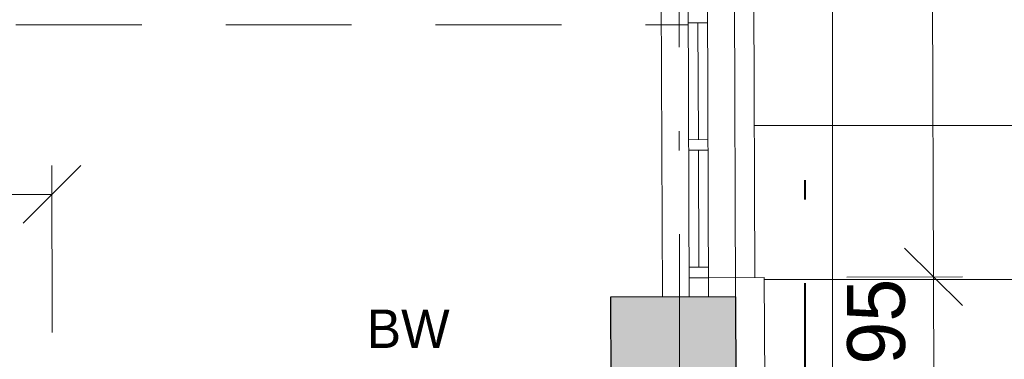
# Model space of a CAD drawing. Header units: metres. Extents: x -11.9 to 34.9, y 35 to 73.8.
# Tile 14 of 19: x 13.2 to 18.3, y 46.8 to 48.6. Entities that reach past the tile are written whole.
import ezdxf
from ezdxf.enums import TextEntityAlignment as Align

# ---------------------------------------------------------------- set-up
doc = ezdxf.new("R2010")
doc.units = ezdxf.units.M
doc.header["$MEASUREMENT"] = 0
for name, pattern in [('DGN Style 1', [0.655184, 0.00109, -0.654094]), ('DGN Style 2', [1.090157, 0.654094, -0.436063]), ('DGN Style 4', [1.745341, 0.872126, -0.436063, 0.00109, -0.436063])]:
    doc.linetypes.add(name, pattern=pattern)
doc.layers.get('0').update_dxf_attribs({"lineweight": 0})
for name, color, linetype, lineweight in [('021_best_bauwerk', 30, 'Continuous', 30), ('025_best_aufmass', 1, 'Continuous', 0), ('053_aa_platz', 7, 'DGN Style 1', 0), ('203_ausb_sonst', 7, 'Continuous', 0), ('301_fass_konst', 7, 'Continuous', 0), ('309_ fass_putz', 7, 'Continuous', 0), ('321_fass_ansicht', 9, 'Continuous', 0), ('506_tga_brandschutz', 160, 'Continuous', 0), ('603_bemaßung 1 100', 54, 'Continuous', 0), ('901_raster_01', 7, 'DGN Style 4', 0), ('951_schraff_01', 7, 'Continuous', 0), ('961_schnittlinie_01', 1, 'DGN Style 4', 40)]:
    doc.layers.add(name, color=color, linetype=linetype, lineweight=lineweight)
doc.styles.add('Style-Rotis SemiSans Light 45', font='Rotis SemiSans Light 45.shx')
doc.dimstyles.get("Standard").update_dxf_attribs({"dimtxt": 0.18, "dimasz": 0.18, "dimexe": 0.18, "dimexo": 0.0625, "dimgap": 0.09, "dimtad": 0, "dimtih": 1, "dimtoh": 1, "dimdec": 4, "dimzin": 0, "dimdsep": 46, "dimtxsty": 'Standard', "dimcen": 0.09, "dimadec": 0, "dimazin": 0, "dimtfac": 1, "dimtdec": 4, "dimtofl": 0, "dimtmove": 0, "dimatfit": 3, "dimfxl": 0, "dimtolj": 1, "dimtzin": 0, "dimarcsym": 0})

# ---------------------------------------------------------------- blocks, each defined once
blk = doc.blocks.new('_Oblique')
at = {"color": 0, "linetype": 'ByBlock', "lineweight": -2}
blk.add_line((0.5, 0.5), (-0.5, -0.5), dxfattribs=at)
blk = doc.blocks.new('*D34')
at = {"layer": '603_bemaßung 1 100', "color": 54, "linetype": 'Continuous', "lineweight": 0}
for p, q in [((11.0386, 47.0622), (11.0379, 47.8122)), ((13.3587, 46.9464), (13.3579, 47.8143))]:
    blk.add_line(p, q, dxfattribs=at)
at = {"layer": '603_bemaßung 1 100', "color": 0, "linetype": 'Continuous', "lineweight": -2}
blk.add_line((11.038, 47.6622), (13.3581, 47.6643), dxfattribs=at)
at = {"layer": 'Defpoints', "color": 0, "linetype": 'Continuous', "lineweight": 0}
for p in [(13.3581, 47.6643), (11.0391, 46.5252), (13.3592, 46.4094)]:
    blk.add_point(p, dxfattribs=at)
at = {"layer": '603_bemaßung 1 100', "color": 0, "linetype": 'Continuous', "lineweight": -2, "xscale": 0.3, "yscale": 0.3, "zscale": 0.3}
for p, rotation in [((11.038, 47.6622), 180.0533273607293), ((13.3581, 47.6643), 0.05332736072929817)]:
    blk.add_blockref('_Oblique', p, dxfattribs=dict(at, rotation=rotation))
at = {"layer": '603_bemaßung 1 100', "color": 0, "linetype": 'Continuous', "lineweight": 0, "insert": (12.1978, 47.9632), "char_height": 0.3, "attachment_point": 5, "rotation": 0.0533, "style": 'Style-Rotis SemiSans Light 45'}
blk.add_mtext('2.32', dxfattribs=at)

msp = doc.modelspace()

# ---------------------------------------------------------------- linework, layer by layer
at = {"layer": '021_best_bauwerk', "color": 30, "linetype": 'Continuous', "lineweight": 0}
for p, q in [((16.5295, 47.13), (16.514, 51.36)), ((16.9095, 47.1314), (16.894, 51.3614))]:
    msp.add_line(p, q, dxfattribs=at)
at = {"layer": '021_best_bauwerk'}
for p, q in [((16.9095, 47.1314), (16.2595, 47.129)), ((16.2595, 47.129), (16.2621, 46.419))]:
    msp.add_line(p, q, dxfattribs=at)
at = {"layer": '025_best_aufmass', "lineweight": 30}
msp.add_line((16.9095, 47.1314), (16.9121, 46.4214), dxfattribs=at)
at = {"layer": '053_aa_platz', "color": 7, "linetype": 'Continuous', "lineweight": 0}
for p, q in [((17.414, 45.8477), (17.414, 67.7435)), ((31.0576, 48.0214), (17.0063, 48.0214)), ((17.0592, 47.2214), (31.4616, 47.2214))]:
    msp.add_line(p, q, dxfattribs=at)
at = {"layer": '203_ausb_sonst', "color": 7, "linetype": 'DGN Style 2', "lineweight": 0}
msp.add_line((9.9004, 48.5457), (16.6643, 48.5457), dxfattribs=at)
at = {"layer": '301_fass_konst'}
for p, q in [((16.654, 51.3605), (16.6695, 47.1305)), ((16.754, 51.3608), (16.7695, 47.1309)), ((16.6643, 48.5555), (16.7643, 48.5559)), ((16.7143, 48.5557), (16.7165, 47.9482)), ((16.6665, 47.948), (16.7665, 47.9484)), ((16.6667, 47.893), (16.7667, 47.8934)), ((16.7167, 47.8932), (16.7189, 47.2857)), ((16.7689, 47.2859), (16.6689, 47.2855)), ((16.7691, 47.2309), (16.6691, 47.2305))]:
    msp.add_line(p, q, dxfattribs=at)
at = {"layer": '309_ fass_putz', "color": 7}
for q in [(16.7691, 47.2309), (17.0626, 46.281)]:
    msp.add_line((17.0591, 47.2319), q, dxfattribs=at)
at = {"layer": '321_fass_ansicht'}
msp.add_line((17.0091, 47.2318), (16.9944, 51.2617), dxfattribs=at)
at = {"layer": '603_bemaßung 1 100', "color": 54, "linetype": 'Continuous', "lineweight": 0}
for p, q in [((17.9384, 47.2351), (17.8635, 67.7435)), ((18.089, 47.0857), (17.7879, 47.3846)), ((18.089, 47.0857), (17.7879, 47.3846)), ((17.9379, 47.3851), (17.9384, 47.2351)), ((17.4884, 47.2335), (18.0884, 47.2357)), ((17.9419, 46.2842), (17.9384, 47.2351))]:
    msp.add_line(p, q, dxfattribs=at)
at = {"layer": '901_raster_01'}
msp.add_line((16.6024, 67.7435), (16.6245, 38.4484), dxfattribs=at)
at = {"layer": '951_schraff_01', "color": 8, "linetype": 'Continuous', "extrusion": (0, 0, -1)}
msp.add_solid([(-16.2595, 47.129), (-16.2621, 46.4209), (-16.9095, 47.1314), (-16.9121, 46.4214)], dxfattribs=at)
at = {"layer": '961_schnittlinie_01'}
msp.add_line((17.2792, 37.1087), (17.2711, 47.821), dxfattribs=at)

# ---------------------------------------------------------------- texts
at = {"layer": '506_tga_brandschutz', "color": 1, "linetype": 'Continuous', "lineweight": 0, "style": 'Style-Rotis SemiSans Light 45'}
msp.add_text('BW', height=0.2, dxfattribs=at).set_placement((14.9937, 46.9655), align=Align.MIDDLE_LEFT)
at = {"layer": '603_bemaßung 1 100', "color": 54, "linetype": 'Continuous', "lineweight": 0, "style": 'Style-Rotis SemiSans Light 45'}
msp.add_text('0.95', height=0.3, rotation=90.2095, dxfattribs=at).set_placement((17.6413, 46.4445), align=Align.MIDDLE_LEFT)

# ---------------------------------------------------------------- dimensions: what is measured, and where the dimension line sits
at = {"layer": '603_bemaßung 1 100', "color": 54, "linetype": 'Continuous', "lineweight": 0}
dim = msp.add_linear_dim(base=(13.3581, 47.6643), p1=(11.0391, 46.5252), p2=(13.3592, 46.4094), angle=0.0533, dimstyle='Standard', override={"dimtxt": 0.3, "dimasz": 0.3, "dimexe": 0.15, "dimexo": 0.537007, "dimgap": 0.15, "dimtad": 1, "dimtih": 0, "dimtoh": 0, "dimdec": 2, "dimzin": 11, "dimtxsty": 'Style-Rotis SemiSans Light 45', "dimblk": 'Oblique', "dimclre": 54, "dimtdec": 2, "dimtofl": 1, "dimtolj": 0, "dimtzin": 11, "dimlwe": 0}, dxfattribs=at)
dim.commit()
dim.dimension.update_dxf_attribs({"geometry": '*D34', "text_midpoint": (12.1978, 47.9632)})

doc.saveas('drawing.dxf')
